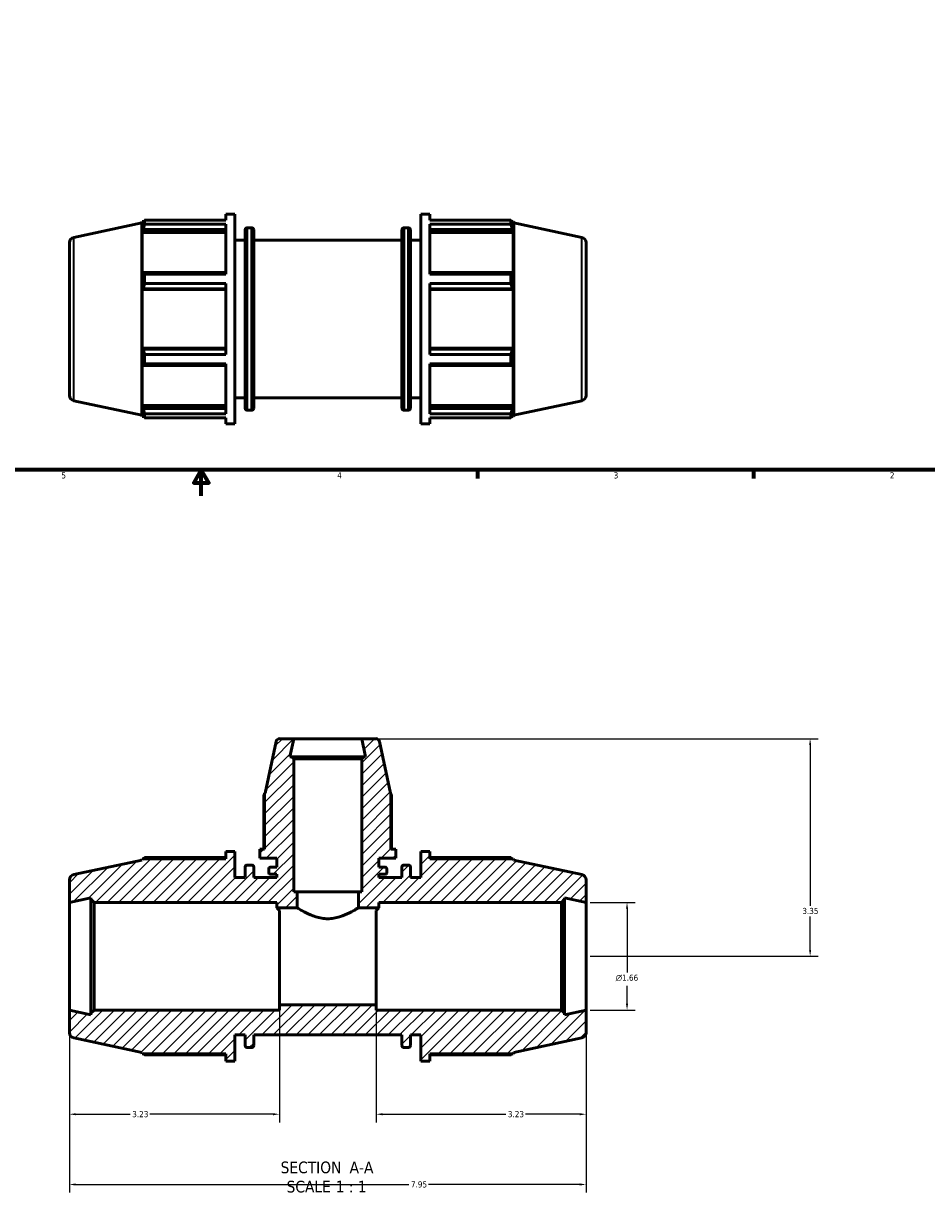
# Model space of a CAD drawing. Header units: inches. Extents: x 0.1 to 44.9, y -10.1 to 31.4.
# Tile 2 of 7: x 14.3 to 28.2, y -10.1 to 7.9. Entities that reach past the tile are written whole.
import ezdxf

# ---------------------------------------------------------------- set-up
doc = ezdxf.new("R2010")
doc.units = ezdxf.units.IN
doc.header["$MEASUREMENT"] = 0
for name, color, linetype, lineweight in [('Border (ANSI)', 7, 'Continuous', 70), ('Dimension (ANSI)', 7, 'Continuous', 25), ('Hatch (ANSI)', 7, 'Continuous', 18), ('Symbol (ANSI)', 7, 'Continuous', 25), ('Visible (ANSI)', 7, 'Continuous', 50), ('Visible Narrow (ANSI)', 7, 'Continuous', 35)]:
    doc.layers.add(name, color=color, linetype=linetype, lineweight=lineweight)
doc.styles.add('Label Text (ANSI)', font='tahoma.ttf')
doc.styles.add('Note Text (ANSI)', font='tahoma.ttf')
doc.dimstyles.new('Default (ANSI)', dxfattribs={"dimtxt": 0.094488, "dimasz": 0.098425, "dimexe": 0.125, "dimexo": 0.0625, "dimgap": 0.031496, "dimtad": 0, "dimtih": 1, "dimtoh": 1, "dimrnd": 1e-08, "dimzin": 4, "dimdsep": 46, "dimtxsty": 'Note Text (ANSI)', "dimcen": 0.09, "dimdle": 0.393701, "dimclrd": 256, "dimclre": 256, "dimclrt": 5, "dimadec": 0, "dimazin": 1, "dimtfac": 1, "dimtofl": 0, "dimtmove": 0, "dimatfit": 3, "dimfxl": 1, "dimtolj": 1, "dimtzin": 4, "dimlwd": -1, "dimlwe": -1, "dimarcsym": 0})

# ---------------------------------------------------------------- blocks, each defined once
blk = doc.blocks.new('Borders Default Border')
at = {"layer": 'Border (ANSI)'}
for p, q in [((21.25, 1), (21.25, 0.866)), ((25.5, 1), (25.5, 0.866))]:
    blk.add_line(p, q, dxfattribs=at)
at = {"layer": 'Border (ANSI)', "flags": 128}
for points in [[(0.5, 1), (0.5, 21), (33.5, 21), (33.5, 1), (0.5, 1)], [(17, 0.6), (17, 1), (16.885, 0.8), (17.115, 0.8), (17, 1)]]:
    blk.add_lwpolyline(points, dxfattribs=at)
at = {"layer": 'Border (ANSI)', "color": 5, "true_color": 0x0000ff, "char_height": 0.0945, "attachment_point": 7, "style": 'Note Text (ANSI)'}
for s, insert in [('5', (14.847, 0.864)), ('4', (19.092, 0.866)), ('3', (23.346, 0.864)), ('2', (27.596, 0.866))]:
    blk.add_mtext(s, dxfattribs=dict(at, insert=insert))
blk = doc.blocks.new('*D7')
at = {"layer": 'Defpoints', "color": 0, "transparency": 16777216}
for p in [(14.972, -7.318), (22.922, -7.318), (22.922, -10.003)]:
    blk.add_point(p, dxfattribs=at)
at = {"layer": 'Dimension (ANSI)', "transparency": 16777216}
for p, q in [((14.972, -7.381), (14.972, -10.128)), ((22.922, -7.381), (22.922, -10.128)), ((15.07, -10.003), (20.196, -10.003)), ((22.823, -10.003), (20.498, -10.003))]:
    blk.add_line(p, q, dxfattribs=at)
for points in [[(15.07, -9.986), (15.07, -10.019), (14.972, -10.003)], [(22.823, -9.986), (22.823, -10.019), (22.922, -10.003)]]:
    blk.add_solid(points, dxfattribs=at)
at = {"layer": 'Dimension (ANSI)', "color": 5, "transparency": 16777216, "insert": (20.227, -9.954), "char_height": 0.0945, "attachment_point": 1, "style": 'Note Text (ANSI)'}
blk.add_mtext('\\A1;7.95', dxfattribs=at)
blk = doc.blocks.new('*D8')
at = {"layer": 'Defpoints', "color": 0, "transparency": 16777216}
for p in [(19.47, -3.14), (22.922, -6.49), (26.369, -6.49)]:
    blk.add_point(p, dxfattribs=at)
at = {"layer": 'Dimension (ANSI)', "transparency": 16777216}
for p, q in [((19.533, -3.14), (26.494, -3.14)), ((26.369, -3.238), (26.369, -5.714)), ((26.369, -6.391), (26.369, -5.875)), ((22.984, -6.49), (26.494, -6.49))]:
    blk.add_line(p, q, dxfattribs=at)
for points in [[(26.353, -3.238), (26.385, -3.238), (26.369, -3.14)], [(26.353, -6.391), (26.385, -6.391), (26.369, -6.49)]]:
    blk.add_solid(points, dxfattribs=at)
at = {"layer": 'Dimension (ANSI)', "color": 5, "transparency": 16777216, "insert": (26.249, -5.745), "char_height": 0.0945, "attachment_point": 1, "style": 'Note Text (ANSI)'}
blk.add_mtext('\\A1;3.35', dxfattribs=at)
blk = doc.blocks.new('*D9')
at = {"layer": 'Defpoints', "color": 0, "transparency": 16777216}
for p in [(22.922, -5.661), (22.922, -7.318), (23.552, -7.318)]:
    blk.add_point(p, dxfattribs=at)
at = {"layer": 'Dimension (ANSI)', "transparency": 16777216}
for p, q in [((22.984, -5.661), (23.677, -5.661)), ((23.552, -5.759), (23.552, -6.741)), ((23.552, -7.22), (23.552, -6.947)), ((22.984, -7.318), (23.677, -7.318))]:
    blk.add_line(p, q, dxfattribs=at)
for points in [[(23.535, -5.759), (23.568, -5.759), (23.552, -5.661)], [(23.535, -7.22), (23.568, -7.22), (23.552, -7.318)]]:
    blk.add_solid(points, dxfattribs=at)
at = {"layer": 'Dimension (ANSI)', "color": 5, "transparency": 16777216, "insert": (23.377, -6.773), "char_height": 0.09449, "attachment_point": 1, "style": 'Note Text (ANSI)'}
blk.add_mtext('\\A1;{\\fAIGDT|b0|i0;\\H0.0945;\\ln}\\fTahoma|b0|i0;\\H0.0945;1.66', dxfattribs=at)
blk = doc.blocks.new('*D11')
at = {"layer": 'Defpoints', "color": 0, "transparency": 16777216}
for p in [(19.692, -7.235), (22.922, -7.318), (22.922, -8.921)]:
    blk.add_point(p, dxfattribs=at)
at = {"layer": 'Dimension (ANSI)', "transparency": 16777216}
for p, q in [((19.692, -7.298), (19.692, -9.046)), ((22.922, -7.381), (22.922, -9.046)), ((19.79, -8.921), (21.686, -8.921)), ((22.823, -8.921), (21.988, -8.921))]:
    blk.add_line(p, q, dxfattribs=at)
for points in [[(19.79, -8.905), (19.79, -8.938), (19.692, -8.921)], [(22.823, -8.905), (22.823, -8.938), (22.922, -8.921)]]:
    blk.add_solid(points, dxfattribs=at)
at = {"layer": 'Dimension (ANSI)', "color": 5, "transparency": 16777216, "insert": (21.718, -8.872), "char_height": 0.0945, "attachment_point": 1, "style": 'Note Text (ANSI)'}
blk.add_mtext('\\A1;3.23', dxfattribs=at)
blk = doc.blocks.new('*D12')
at = {"layer": 'Defpoints', "color": 0, "transparency": 16777216}
for p in [(14.972, -7.318), (18.202, -7.235), (14.972, -8.921)]:
    blk.add_point(p, dxfattribs=at)
at = {"layer": 'Dimension (ANSI)', "transparency": 16777216}
for p, q in [((18.202, -7.298), (18.202, -9.046)), ((14.972, -7.381), (14.972, -9.046)), ((15.07, -8.921), (15.906, -8.921)), ((18.103, -8.921), (16.208, -8.921))]:
    blk.add_line(p, q, dxfattribs=at)
for points in [[(15.07, -8.905), (15.07, -8.938), (14.972, -8.921)], [(18.103, -8.905), (18.103, -8.938), (18.202, -8.921)]]:
    blk.add_solid(points, dxfattribs=at)
at = {"layer": 'Dimension (ANSI)', "color": 5, "transparency": 16777216, "insert": (15.938, -8.872), "char_height": 0.0945, "attachment_point": 1, "style": 'Note Text (ANSI)'}
blk.add_mtext('\\A1;3.23', dxfattribs=at)

msp = doc.modelspace()

# ---------------------------------------------------------------- hatches: boundary and pattern name
at = {"layer": 'Hatch (ANSI)'}
h = msp.add_hatch(dxfattribs=at)
h.set_pattern_fill('ANSI31', color=256, style=0)
edge = h.paths.add_edge_path()
edge.add_ellipse((22.839, -7.666), major_axis=(0.0811, 0.0172), ratio=1, start_angle=270, end_angle=348)
edge.add_line((22.922, -7.666), (22.922, -7.318))
edge.add_line((22.922, -7.318), (22.591, -7.389))
edge.add_line((22.591, -7.389), (22.591, -7.368))
edge.add_line((22.591, -7.368), (22.541, -7.318))
edge.add_line((22.541, -7.318), (19.692, -7.318))
edge.add_line((19.692, -7.318), (19.692, -7.235))
edge.add_line((19.692, -7.235), (18.202, -7.235))
edge.add_line((18.202, -7.235), (18.202, -7.318))
edge.add_line((18.202, -7.318), (15.353, -7.318))
edge.add_line((15.353, -7.318), (15.303, -7.368))
edge.add_line((15.303, -7.368), (15.303, -7.389))
edge.add_line((15.303, -7.389), (14.972, -7.318))
edge.add_line((14.972, -7.318), (14.972, -7.666))
edge.add_ellipse((15.055, -7.666), major_axis=(0, -0.0829), ratio=1, start_angle=270, end_angle=348)
edge.add_line((15.037, -7.747), (16.085, -7.969))
edge.add_line((16.085, -7.969), (16.092, -7.992))
edge.add_line((16.092, -7.992), (17.377, -7.992))
edge.add_line((17.377, -7.992), (17.377, -8.105))
edge.add_line((17.377, -8.105), (17.516, -8.105))
edge.add_line((17.516, -8.105), (17.516, -7.701))
edge.add_line((17.516, -7.701), (17.675, -7.701))
edge.add_line((17.675, -7.701), (17.675, -7.862))
edge.add_ellipse((17.708, -7.862), major_axis=(0, -0.0331), ratio=1, start_angle=270, end_angle=360)
edge.add_line((17.708, -7.895), (17.774, -7.895))
edge.add_ellipse((17.774, -7.862), major_axis=(0.0331, 0), ratio=1, start_angle=270, end_angle=360)
edge.add_line((17.807, -7.862), (17.807, -7.701))
edge.add_line((17.807, -7.701), (20.086, -7.701))
edge.add_line((20.086, -7.701), (20.086, -7.862))
edge.add_ellipse((20.12, -7.862), major_axis=(0, -0.0331), ratio=1, start_angle=270, end_angle=360)
edge.add_line((20.12, -7.895), (20.186, -7.895))
edge.add_ellipse((20.186, -7.862), major_axis=(0.0331, 0), ratio=1, start_angle=270, end_angle=360)
edge.add_line((20.219, -7.862), (20.219, -7.701))
edge.add_line((20.219, -7.701), (20.378, -7.701))
edge.add_line((20.378, -7.701), (20.378, -8.105))
edge.add_line((20.378, -8.105), (20.517, -8.105))
edge.add_line((20.517, -8.105), (20.517, -7.992))
edge.add_line((20.517, -7.992), (21.802, -7.992))
edge.add_line((21.802, -7.992), (21.809, -7.969))
edge.add_line((21.809, -7.969), (22.856, -7.747))
edge = h.paths.add_edge_path()
edge.add_line((19.502, -3.419), (19.47, -3.45))
edge.add_line((19.47, -3.45), (19.47, -5.5))
edge.add_line((19.47, -5.5), (19.418, -5.5))
edge.add_line((19.418, -5.5), (19.418, -5.744))
edge.add_line((19.418, -5.744), (19.731, -5.744))
edge.add_line((19.731, -5.744), (19.731, -5.661))
edge.add_line((19.731, -5.661), (22.541, -5.661))
edge.add_line((22.541, -5.661), (22.591, -5.611))
edge.add_line((22.591, -5.611), (22.591, -5.59))
edge.add_line((22.591, -5.59), (22.922, -5.661))
edge.add_line((22.922, -5.661), (22.922, -5.314))
edge.add_ellipse((22.839, -5.314), major_axis=(0, 0.0829), ratio=1, start_angle=270, end_angle=348)
edge.add_line((22.856, -5.233), (21.809, -5.01))
edge.add_line((21.809, -5.01), (21.802, -4.988))
edge.add_line((21.802, -4.988), (20.517, -4.988))
edge.add_line((20.517, -4.988), (20.517, -4.875))
edge.add_line((20.517, -4.875), (20.378, -4.875))
edge.add_line((20.378, -4.875), (20.378, -5.278))
edge.add_line((20.378, -5.278), (20.219, -5.278))
edge.add_line((20.219, -5.278), (20.219, -5.118))
edge.add_ellipse((20.186, -5.118), major_axis=(0, 0.0331), ratio=1, start_angle=270, end_angle=360)
edge.add_line((20.186, -5.085), (20.12, -5.085))
edge.add_ellipse((20.12, -5.118), major_axis=(-0.0331, 0), ratio=1, start_angle=270, end_angle=360)
edge.add_line((20.086, -5.118), (20.086, -5.278))
edge.add_line((20.086, -5.278), (19.731, -5.278))
edge.add_line((19.731, -5.278), (19.731, -5.228))
edge.add_line((19.731, -5.228), (19.823, -5.228))
edge.add_ellipse((19.823, -5.195), major_axis=(0.0331, 0), ratio=1, start_angle=270, end_angle=360)
edge.add_line((19.856, -5.195), (19.856, -5.149))
edge.add_ellipse((19.823, -5.149), major_axis=(0, 0.0331), ratio=1, start_angle=270, end_angle=360)
edge.add_line((19.823, -5.116), (19.731, -5.116))
edge.add_line((19.731, -5.116), (19.731, -4.982))
edge.add_line((19.731, -4.982), (19.992, -4.982))
edge.add_line((19.992, -4.982), (19.992, -4.843))
edge.add_line((19.992, -4.843), (19.919, -4.843))
edge.add_line((19.919, -4.843), (19.919, -3.98))
edge.add_line((19.919, -3.98), (19.91, -3.977))
edge.add_line((19.91, -3.977), (19.741, -3.181))
edge.add_ellipse((19.69, -3.192), major_axis=(-0.0109, 0.0512), ratio=1, start_angle=270, end_angle=348)
edge.add_line((19.69, -3.14), (19.47, -3.14))
edge.add_line((19.47, -3.14), (19.53, -3.419))
edge.add_line((19.53, -3.419), (19.502, -3.419))
edge = h.paths.add_edge_path()
edge.add_line((18.423, -3.45), (18.392, -3.419))
edge.add_line((18.392, -3.419), (18.364, -3.419))
edge.add_line((18.364, -3.419), (18.423, -3.14))
edge.add_line((18.423, -3.14), (18.204, -3.14))
edge.add_ellipse((18.204, -3.192), major_axis=(-0.0524, 0), ratio=1, start_angle=270, end_angle=348)
edge.add_line((18.153, -3.181), (17.983, -3.977))
edge.add_line((17.983, -3.977), (17.975, -3.98))
edge.add_line((17.975, -3.98), (17.975, -4.843))
edge.add_line((17.975, -4.843), (17.902, -4.843))
edge.add_line((17.902, -4.843), (17.902, -4.982))
edge.add_line((17.902, -4.982), (18.163, -4.982))
edge.add_line((18.163, -4.982), (18.163, -5.116))
edge.add_line((18.163, -5.116), (18.071, -5.116))
edge.add_ellipse((18.071, -5.149), major_axis=(-0.0331, 0), ratio=1, start_angle=270, end_angle=360)
edge.add_line((18.038, -5.149), (18.038, -5.195))
edge.add_ellipse((18.071, -5.195), major_axis=(0, -0.0331), ratio=1, start_angle=270, end_angle=360)
edge.add_line((18.071, -5.228), (18.163, -5.228))
edge.add_line((18.163, -5.228), (18.163, -5.278))
edge.add_line((18.163, -5.278), (17.807, -5.278))
edge.add_line((17.807, -5.278), (17.807, -5.118))
edge.add_ellipse((17.774, -5.118), major_axis=(0, 0.0331), ratio=1, start_angle=270, end_angle=360)
edge.add_line((17.774, -5.085), (17.708, -5.085))
edge.add_ellipse((17.708, -5.118), major_axis=(-0.0331, 0), ratio=1, start_angle=270, end_angle=360)
edge.add_line((17.675, -5.118), (17.675, -5.278))
edge.add_line((17.675, -5.278), (17.516, -5.278))
edge.add_line((17.516, -5.278), (17.516, -4.875))
edge.add_line((17.516, -4.875), (17.377, -4.875))
edge.add_line((17.377, -4.875), (17.377, -4.988))
edge.add_line((17.377, -4.988), (16.092, -4.988))
edge.add_line((16.092, -4.988), (16.085, -5.01))
edge.add_line((16.085, -5.01), (15.037, -5.233))
edge.add_ellipse((15.055, -5.314), major_axis=(-0.0811, -0.0172), ratio=1, start_angle=270, end_angle=348)
edge.add_line((14.972, -5.314), (14.972, -5.661))
edge.add_line((14.972, -5.661), (15.303, -5.59))
edge.add_line((15.303, -5.59), (15.303, -5.611))
edge.add_line((15.303, -5.611), (15.353, -5.661))
edge.add_line((15.353, -5.661), (18.163, -5.661))
edge.add_line((18.163, -5.661), (18.163, -5.744))
edge.add_line((18.163, -5.744), (18.476, -5.744))
edge.add_line((18.476, -5.744), (18.476, -5.5))
edge.add_line((18.476, -5.5), (18.423, -5.5))
edge.add_line((18.423, -5.5), (18.423, -3.45))

# ---------------------------------------------------------------- linework, layer by layer
at = {"layer": 'Visible (ANSI)'}
for p, q in [((17.377, 4.84), (17.377, 4.935)), ((17.377, 4.935), (17.516, 4.935)), ((17.516, 1.705), (17.516, 4.935)), ((20.378, 1.705), (20.378, 4.935)), ((20.378, 4.935), (20.517, 4.935)), ((20.517, 4.84), (20.517, 4.935)), ((15.037, 4.577), (16.085, 4.8)), ((16.085, 4.8), (16.092, 4.822)), ((16.085, 1.841), (16.085, 4.8)), ((16.092, 4.822), (16.092, 4.753)), ((16.092, 4.822), (16.12, 4.822)), ((16.108, 4.799), (16.092, 4.753)), ((16.092, 4.653), (16.108, 4.696)), ((16.108, 4.696), (17.377, 4.696)), ((16.129, 4.84), (17.377, 4.84)), ((16.129, 4.782), (16.129, 4.84)), ((17.377, 4.782), (16.129, 4.782)), ((17.377, 4.008), (17.377, 4.782)), ((17.675, 1.948), (17.675, 4.692)), ((17.708, 4.725), (17.774, 4.725)), ((17.807, 4.692), (17.807, 1.948)), ((20.086, 1.948), (20.086, 4.692)), ((20.12, 4.725), (20.186, 4.725)), ((20.219, 4.692), (20.219, 1.948)), ((20.517, 4.84), (21.765, 4.84)), ((20.517, 4.008), (20.517, 4.782)), ((21.765, 4.782), (20.517, 4.782)), ((20.517, 4.696), (21.786, 4.696)), ((21.765, 4.782), (21.765, 4.84)), ((21.774, 4.822), (21.802, 4.822)), ((21.802, 4.753), (21.786, 4.799)), ((21.786, 4.696), (21.802, 4.653)), ((21.802, 4.753), (21.802, 4.822)), ((21.809, 4.8), (21.802, 4.822)), ((21.809, 1.841), (21.809, 4.8)), ((22.856, 4.577), (21.809, 4.8)), ((17.377, 4.653), (16.092, 4.653)), ((16.092, 4.653), (16.092, 4.014)), ((17.516, 4.532), (17.675, 4.532)), ((17.807, 4.532), (20.086, 4.532)), ((20.219, 4.532), (20.378, 4.532)), ((20.517, 4.653), (21.802, 4.653)), ((21.802, 4.014), (21.802, 4.653)), ((14.972, 4.496), (14.972, 2.144)), ((22.922, 4.496), (22.922, 2.144)), ((16.108, 4.036), (16.092, 4.014)), ((17.377, 4.036), (16.108, 4.036)), ((16.129, 4.008), (17.377, 4.008)), ((16.129, 3.867), (16.129, 4.008)), ((21.786, 4.036), (20.517, 4.036)), ((20.517, 4.008), (21.765, 4.008)), ((21.765, 3.867), (21.765, 4.008)), ((21.802, 4.014), (21.786, 4.036)), ((16.092, 3.772), (16.108, 3.787)), ((16.108, 3.787), (17.377, 3.787)), ((17.377, 3.867), (16.129, 3.867)), ((17.377, 2.773), (17.377, 3.867)), ((20.517, 2.773), (20.517, 3.867)), ((21.765, 3.867), (20.517, 3.867)), ((20.517, 3.787), (21.786, 3.787)), ((21.786, 3.787), (21.802, 3.772)), ((17.377, 3.772), (16.092, 3.772)), ((16.092, 3.772), (16.092, 2.869)), ((20.517, 3.772), (21.802, 3.772)), ((21.802, 2.869), (21.802, 3.772)), ((17.377, 2.869), (16.092, 2.869)), ((16.108, 2.854), (16.092, 2.869)), ((17.377, 2.854), (16.108, 2.854)), ((16.129, 2.773), (17.377, 2.773)), ((16.129, 2.632), (16.129, 2.773)), ((20.517, 2.869), (21.802, 2.869)), ((21.786, 2.854), (20.517, 2.854)), ((20.517, 2.773), (21.765, 2.773)), ((21.765, 2.632), (21.765, 2.773)), ((21.802, 2.869), (21.786, 2.854)), ((16.092, 2.627), (16.108, 2.604)), ((16.092, 2.627), (16.092, 1.988)), ((16.108, 2.604), (17.377, 2.604)), ((17.377, 2.632), (16.129, 2.632)), ((17.377, 1.859), (17.377, 2.632)), ((20.517, 1.859), (20.517, 2.632)), ((21.765, 2.632), (20.517, 2.632)), ((20.517, 2.604), (21.786, 2.604)), ((21.786, 2.604), (21.802, 2.627)), ((21.802, 1.988), (21.802, 2.627)), ((15.037, 2.063), (16.085, 1.841)), ((17.377, 1.988), (16.092, 1.988)), ((16.108, 1.945), (16.092, 1.988)), ((17.516, 2.109), (17.675, 2.109)), ((17.807, 2.109), (20.086, 2.109)), ((20.219, 2.109), (20.378, 2.109)), ((20.517, 1.988), (21.802, 1.988)), ((21.802, 1.988), (21.786, 1.945)), ((22.856, 2.063), (21.809, 1.841)), ((16.085, 1.841), (16.092, 1.818)), ((16.092, 1.888), (16.108, 1.842)), ((16.092, 1.888), (16.092, 1.818)), ((16.092, 1.818), (16.12, 1.818)), ((17.377, 1.945), (16.108, 1.945)), ((16.129, 1.859), (17.377, 1.859)), ((16.129, 1.801), (16.129, 1.859)), ((17.377, 1.801), (16.129, 1.801)), ((17.377, 1.705), (17.377, 1.801)), ((17.708, 1.915), (17.774, 1.915)), ((20.12, 1.915), (20.186, 1.915)), ((21.786, 1.945), (20.517, 1.945)), ((20.517, 1.859), (21.765, 1.859)), ((20.517, 1.705), (20.517, 1.801)), ((21.765, 1.801), (20.517, 1.801)), ((21.765, 1.801), (21.765, 1.859)), ((21.774, 1.818), (21.802, 1.818)), ((21.786, 1.842), (21.802, 1.888)), ((21.802, 1.818), (21.802, 1.888)), ((21.809, 1.841), (21.802, 1.818)), ((17.377, 1.705), (17.516, 1.705)), ((20.378, 1.705), (20.517, 1.705)), ((18.153, -3.181), (17.983, -3.977)), ((18.423, -3.14), (18.204, -3.14)), ((18.364, -3.419), (18.423, -3.14)), ((19.47, -3.14), (18.423, -3.14)), ((19.69, -3.14), (19.47, -3.14)), ((19.47, -3.14), (19.53, -3.419)), ((19.91, -3.977), (19.741, -3.181)), ((18.392, -3.419), (18.364, -3.419)), ((18.423, -3.45), (18.392, -3.419)), ((19.502, -3.419), (18.392, -3.419)), ((19.502, -3.419), (19.47, -3.45)), ((19.53, -3.419), (19.502, -3.419)), ((18.423, -5.5), (18.423, -3.45)), ((18.423, -3.45), (19.47, -3.45)), ((19.47, -3.45), (19.47, -5.5)), ((17.964, -4.004), (17.964, -4.843)), ((17.983, -3.977), (17.975, -3.98)), ((17.975, -3.98), (17.975, -4.843)), ((19.919, -3.98), (19.91, -3.977)), ((19.919, -4.843), (19.919, -3.98)), ((19.93, -4.843), (19.93, -4.004)), ((17.975, -4.843), (17.902, -4.843)), ((17.902, -4.843), (17.902, -4.982)), ((19.992, -4.843), (19.919, -4.843)), ((19.992, -4.982), (19.992, -4.843)), ((16.085, -5.01), (15.037, -5.233)), ((16.092, -4.988), (16.085, -5.01)), ((17.377, -4.988), (16.092, -4.988)), ((17.377, -4.97), (16.129, -4.97)), ((17.516, -4.875), (17.377, -4.875)), ((17.377, -4.875), (17.377, -4.988)), ((17.516, -5.278), (17.516, -4.875)), ((17.902, -4.982), (18.163, -4.982)), ((18.163, -4.982), (18.163, -5.116)), ((19.731, -5.116), (19.731, -4.982)), ((19.731, -4.982), (19.992, -4.982)), ((20.517, -4.875), (20.378, -4.875)), ((20.378, -4.875), (20.378, -5.278)), ((20.517, -4.988), (20.517, -4.875)), ((21.765, -4.97), (20.517, -4.97)), ((21.802, -4.988), (20.517, -4.988)), ((21.809, -5.01), (21.802, -4.988)), ((22.856, -5.233), (21.809, -5.01)), ((17.675, -5.118), (17.675, -5.278)), ((17.774, -5.085), (17.708, -5.085)), ((17.807, -5.278), (17.807, -5.118)), ((18.038, -5.149), (18.038, -5.195)), ((18.163, -5.116), (18.071, -5.116)), ((19.823, -5.116), (19.731, -5.116)), ((19.856, -5.195), (19.856, -5.149)), ((20.086, -5.118), (20.086, -5.278)), ((20.186, -5.085), (20.12, -5.085)), ((20.219, -5.278), (20.219, -5.118)), ((14.972, -5.314), (14.972, -5.661)), ((17.675, -5.278), (17.516, -5.278)), ((18.163, -5.278), (17.807, -5.278)), ((18.071, -5.228), (18.163, -5.228)), ((18.163, -5.228), (18.163, -5.278)), ((19.731, -5.278), (19.731, -5.228)), ((19.731, -5.228), (19.823, -5.228)), ((20.086, -5.278), (19.731, -5.278)), ((20.378, -5.278), (20.219, -5.278)), ((22.922, -5.661), (22.922, -5.314)), ((18.476, -5.5), (18.423, -5.5)), ((18.476, -5.744), (18.476, -5.5)), ((19.418, -5.5), (18.476, -5.5)), ((19.47, -5.5), (19.418, -5.5)), ((19.418, -5.5), (19.418, -5.744)), ((14.972, -5.661), (15.303, -5.59)), ((14.972, -7.318), (14.972, -5.661)), ((15.303, -5.59), (15.303, -5.611)), ((15.303, -5.611), (15.353, -5.661)), ((15.303, -5.611), (15.303, -7.368)), ((15.353, -5.661), (18.163, -5.661)), ((15.353, -7.318), (15.353, -5.661)), ((18.163, -5.661), (18.163, -5.744)), ((18.163, -5.744), (18.476, -5.744)), ((19.418, -5.744), (19.731, -5.744)), ((19.731, -5.744), (19.731, -5.661)), ((19.731, -5.661), (22.541, -5.661)), ((22.541, -5.661), (22.591, -5.611)), ((22.541, -5.661), (22.541, -7.318)), ((22.591, -5.611), (22.591, -5.59)), ((22.591, -5.59), (22.922, -5.661)), ((22.591, -7.368), (22.591, -5.611)), ((22.922, -7.318), (22.922, -5.661)), ((18.202, -7.235), (18.202, -5.785)), ((19.692, -7.235), (19.692, -5.785)), ((15.303, -7.389), (14.972, -7.318)), ((14.972, -7.318), (14.972, -7.666)), ((15.353, -7.318), (15.303, -7.368)), ((15.303, -7.368), (15.303, -7.389)), ((18.202, -7.318), (15.353, -7.318)), ((19.692, -7.235), (18.202, -7.235)), ((18.202, -7.235), (18.202, -7.318)), ((19.692, -7.318), (19.692, -7.235)), ((22.541, -7.318), (19.692, -7.318)), ((22.591, -7.368), (22.541, -7.318)), ((22.922, -7.318), (22.591, -7.389)), ((22.591, -7.389), (22.591, -7.368)), ((22.922, -7.666), (22.922, -7.318)), ((17.516, -8.105), (17.516, -7.701)), ((17.516, -7.701), (17.675, -7.701)), ((17.675, -7.701), (17.675, -7.862)), ((17.807, -7.862), (17.807, -7.701)), ((17.807, -7.701), (20.086, -7.701)), ((20.086, -7.701), (20.086, -7.862)), ((20.219, -7.862), (20.219, -7.701)), ((20.219, -7.701), (20.378, -7.701)), ((20.378, -7.701), (20.378, -8.105)), ((15.037, -7.747), (16.085, -7.969)), ((17.708, -7.895), (17.774, -7.895)), ((20.12, -7.895), (20.186, -7.895)), ((21.809, -7.969), (22.856, -7.747)), ((16.085, -7.969), (16.092, -7.992)), ((16.092, -7.992), (17.377, -7.992)), ((16.129, -8.009), (17.377, -8.009)), ((17.377, -7.992), (17.377, -8.105)), ((20.517, -8.105), (20.517, -7.992)), ((20.517, -7.992), (21.802, -7.992)), ((20.517, -8.009), (21.765, -8.009)), ((21.802, -7.992), (21.809, -7.969)), ((17.377, -8.105), (17.516, -8.105)), ((20.378, -8.105), (20.517, -8.105))]:
    msp.add_line(p, q, dxfattribs=at)
for centre, radius, start, end in [((17.708, 4.692), 0.0331, 90, 180), ((17.774, 4.692), 0.0331, 0, 90), ((20.12, 4.692), 0.0331, 90, 180), ((20.186, 4.692), 0.0331, 0, 90), ((15.055, 4.496), 0.0829, 102, 180), ((22.839, 4.496), 0.0829, 0, 78), ((15.055, 2.144), 0.0829, 180, 258), ((22.839, 2.144), 0.0829, 282, 0), ((17.708, 1.948), 0.0331, 180, 270), ((17.774, 1.948), 0.0331, 270, 0), ((20.12, 1.948), 0.0331, 180, 270), ((20.186, 1.948), 0.0331, 270, 0), ((18.204, -3.192), 0.0524, 90, 168), ((19.69, -3.192), 0.0524, 12, 90), ((17.708, -5.118), 0.0331, 90, 180), ((17.774, -5.118), 0.0331, 0, 90), ((18.071, -5.149), 0.0331, 90, 180), ((18.071, -5.195), 0.0331, 180, 270), ((19.823, -5.149), 0.0331, 0, 90), ((19.823, -5.195), 0.0331, 270, 0), ((20.12, -5.118), 0.0331, 90, 180), ((20.186, -5.118), 0.0331, 0, 90), ((15.055, -5.314), 0.0829, 102, 180), ((22.839, -5.314), 0.0829, 0, 78), ((15.055, -7.666), 0.0829, 180, 258), ((22.839, -7.666), 0.0829, 282, 0), ((17.708, -7.862), 0.0331, 180, 270), ((17.774, -7.862), 0.0331, 270, 0), ((20.12, -7.862), 0.0331, 180, 270), ((20.186, -7.862), 0.0331, 270, 0)]:
    msp.add_arc(centre, radius, start, end, dxfattribs=at)
for points, weights in [([(16.108, 4.799), (16.118, 4.819), (16.129, 4.84)], [1.00097847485, 1.0008977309, 1]), ([(16.129, 4.782), (16.118, 4.738), (16.108, 4.696)], [1, 1.0008977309, 1.00097847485]), ([(21.765, 4.84), (21.776, 4.819), (21.786, 4.799)], [1, 1.0008977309, 1.00097847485]), ([(21.786, 4.696), (21.776, 4.738), (21.765, 4.782)], [1.00097847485, 1.0008977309, 1]), ([(16.108, 4.036), (16.118, 4.022), (16.129, 4.008)], [1.00097847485, 1.0008977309, 1]), ([(21.765, 4.008), (21.776, 4.022), (21.786, 4.036)], [1, 1.0008977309, 1.00097847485]), ([(16.129, 3.867), (16.118, 3.826), (16.108, 3.787)], [1, 1.0008977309, 1.00097847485]), ([(21.786, 3.787), (21.776, 3.826), (21.765, 3.867)], [1.00097847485, 1.0008977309, 1]), ([(16.108, 2.854), (16.118, 2.815), (16.129, 2.773)], [1.00097847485, 1.0008977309, 1]), ([(21.765, 2.773), (21.776, 2.815), (21.786, 2.854)], [1, 1.0008977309, 1.00097847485]), ([(16.129, 2.632), (16.118, 2.618), (16.108, 2.604)], [1, 1.0008977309, 1.00097847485]), ([(21.786, 2.604), (21.776, 2.618), (21.765, 2.632)], [1.00097847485, 1.0008977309, 1]), ([(16.108, 1.945), (16.118, 1.903), (16.129, 1.859)], [1.00097847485, 1.0008977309, 1]), ([(16.129, 1.801), (16.118, 1.822), (16.108, 1.842)], [1, 1.0008977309, 1.00097847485]), ([(21.765, 1.859), (21.776, 1.903), (21.786, 1.945)], [1, 1.0008977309, 1.00097847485]), ([(21.786, 1.842), (21.776, 1.822), (21.765, 1.801)], [1.00097847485, 1.0008977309, 1]), ([(17.975, -3.998), (17.969, -4.001), (17.964, -4.004)], [1.00055923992, 1.00035368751, 1]), ([(19.93, -4.004), (19.924, -4.001), (19.919, -3.998)], [1, 1.00035368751, 1.00055923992]), ([(16.129, -4.97), (16.124, -4.979), (16.12, -4.988)], [1, 1.0003822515, 1.00061638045]), ([(21.774, -4.988), (21.77, -4.979), (21.765, -4.97)], [1.00061638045, 1.0003822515, 1]), ([(16.12, -7.992), (16.124, -8), (16.129, -8.009)], [1.00061638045, 1.0003822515, 1]), ([(21.765, -8.009), (21.77, -8), (21.774, -7.992)], [1, 1.0003822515, 1.00061638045])]:
    msp.add_rational_spline(points, weights, degree=2, dxfattribs=at)
for points, knots in [([(18.202, -5.785), (18.192, -5.774), (18.184, -5.766), (18.168, -5.749), (18.163, -5.744), (18.163, -5.744)], [2.6866918, 2.6866918, 2.6866918, 2.6866918, 2.9268959, 2.9268959, 3.3143573, 3.3143573, 3.3143573, 3.3143573]), ([(18.476, -5.744), (18.476, -5.744), (18.479, -5.746), (18.491, -5.753), (18.5, -5.759), (18.537, -5.781), (18.573, -5.802), (18.655, -5.843), (18.706, -5.866), (18.793, -5.892), (18.823, -5.899), (18.885, -5.909), (18.916, -5.912), (18.978, -5.912), (19.009, -5.909), (19.071, -5.899), (19.101, -5.892), (19.187, -5.866), (19.239, -5.843), (19.321, -5.802), (19.357, -5.781), (19.393, -5.759), (19.403, -5.753), (19.415, -5.746), (19.418, -5.744), (19.418, -5.744)], [1.868685, 1.868685, 1.868685, 1.868685, 2.101291, 2.101291, 2.333898, 2.333898, 2.799111, 2.799111, 3.26824, 3.26824, 3.502805, 3.502805, 3.737369, 3.737369, 3.971934, 3.971934, 4.206499, 4.206499, 4.675628, 4.675628, 5.140841, 5.140841, 5.373448, 5.373448, 5.606054, 5.606054, 5.606054, 5.606054]), ([(19.731, -5.744), (19.731, -5.744), (19.726, -5.749), (19.71, -5.766), (19.702, -5.774), (19.692, -5.785)], [-3.3143573, -3.3143573, -3.3143573, -3.3143573, -2.9268959, -2.9268959, -2.6866918, -2.6866918, -2.6866918, -2.6866918])]:
    msp.add_open_spline(points, degree=3, knots=knots, dxfattribs=at)
at = {"layer": 'Visible Narrow (ANSI)'}
for p, q in [((17.708, 4.708), (17.708, 1.933)), ((17.774, 1.933), (17.774, 4.708)), ((20.12, 4.708), (20.12, 1.933)), ((20.186, 1.933), (20.186, 4.708)), ((15.037, 2.079), (15.037, 4.562)), ((22.856, 2.079), (22.856, 4.562))]:
    msp.add_line(p, q, dxfattribs=at)

# ---------------------------------------------------------------- block references
msp.add_blockref('Borders Default Border', (0, 0))

# ---------------------------------------------------------------- texts
at = {"layer": 'Symbol (ANSI)', "char_height": 0.18, "attachment_point": 7, "style": 'Label Text (ANSI)'}
for s, insert in [('SECTION', (18.221, -9.833)), (' A-A', (19.215, -9.829)), ('SCALE', (18.313, -10.129)), (' 1 : 1', (19.001, -10.126))]:
    msp.add_mtext(s, dxfattribs=dict(at, insert=insert))

# ---------------------------------------------------------------- dimensions: what is measured, and where the dimension line sits
at = {"layer": 'Dimension (ANSI)'}
for base, p1, p2, angle, override, picture, middle in [((26.369, -6.49), (19.47, -3.14), (22.922, -6.49), 270, {"dimgap": 0.031496, "dimdec": 2, "dimtol": 0, "dimlim": 0, "dimtp": 0, "dimtm": 0, "dimtdec": 2, "dimatfit": 1}, '*D8', (26.369, -5.795)), ((14.972, -8.921), (18.202, -7.235), (14.972, -7.318), 180, {"dimgap": 0.031496, "dimtih": 0, "dimtoh": 0, "dimdec": 2, "dimtol": 0, "dimlim": 0, "dimtp": 0, "dimtm": 0, "dimtdec": 2, "dimatfit": 1}, '*D12', (16.057, -8.921)), ((22.922, -10.003), (14.972, -7.318), (22.922, -7.318), 180, {"dimgap": 0.031496, "dimtih": 0, "dimtoh": 0, "dimdec": 2, "dimtol": 0, "dimlim": 0, "dimtp": 0, "dimtm": 0, "dimtdec": 2, "dimatfit": 1}, '*D7', (20.347, -10.003)), ((22.922, -8.921), (19.692, -7.235), (22.922, -7.318), 180, {"dimgap": 0.031496, "dimtih": 0, "dimtoh": 0, "dimdec": 2, "dimtol": 0, "dimlim": 0, "dimtp": 0, "dimtm": 0, "dimtdec": 2, "dimatfit": 1}, '*D11', (21.837, -8.921))]:
    dim = msp.add_linear_dim(base=base, p1=p1, p2=p2, angle=angle, dimstyle='Default (ANSI)', override=override, dxfattribs=at)
    dim.commit()
    dim.dimension.update_dxf_attribs({"geometry": picture, "text_midpoint": middle, "dimtype": 160})
dim = msp.add_linear_dim(base=(23.552, -7.318), p1=(22.922, -5.661), p2=(22.922, -7.318), angle=90, text='{\\fAIGDT|b0|i0;\\H0.0945;\\ln}\\fTahoma|b0|i0;\\H0.0945;<>', dimstyle='Default (ANSI)', override={"dimgap": 0.031496, "dimdec": 2, "dimtol": 0, "dimlim": 0, "dimtp": 0, "dimtm": 0, "dimtdec": 2, "dimatfit": 1}, dxfattribs=at)
dim.commit()
dim.dimension.update_dxf_attribs({"geometry": '*D9', "text_midpoint": (23.552, -6.844), "dimtype": 160})

doc.saveas('drawing.dxf')
